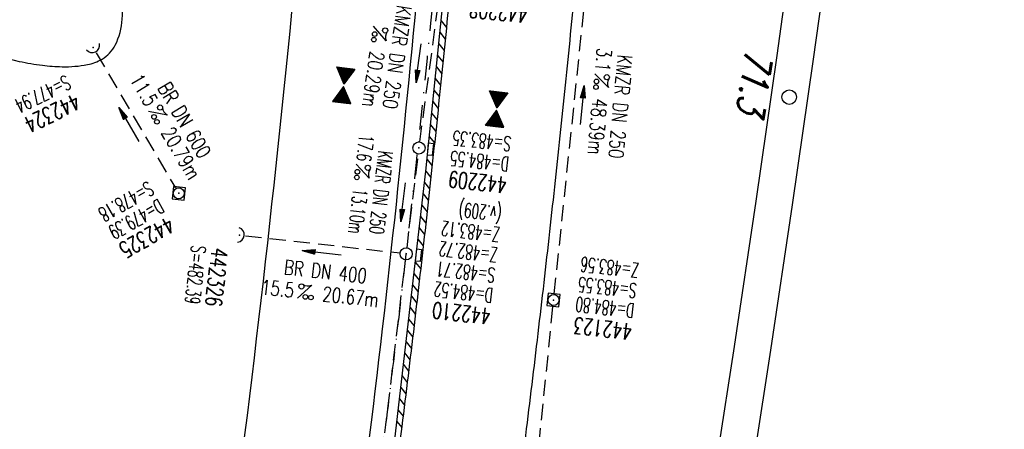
# Model space of a CAD drawing. Extents: x 459406 to 461721, y 413308 to 423218.
# Tile 155 of 256: x 461212 to 461334, y 418547 to 418597. Entities that reach past the tile are written whole.
import ezdxf
from ezdxf.enums import TextEntityAlignment as Align

# ---------------------------------------------------------------- set-up
doc = ezdxf.new("R2010")
doc.units = 0
doc.header["$LTSCALE"] = 2
doc.header["$MEASUREMENT"] = 0
for name, pattern in [('AUSGEZOGEN', [0]), ('GESTRICH-X2', [1.5, 1, -0.5]), ('STRICHPT-X3', [3, 1.5, -0.75, 0, -0.75])]:
    doc.linetypes.add(name, pattern=pattern)
doc.layers.get('0').update_dxf_attribs({"linetype": 'AUSGEZOGEN'})
for name, color, linetype in [('ACHSE', 1, 'STRICHPT-X3'), ('FBR', 8, 'CONTINUOUS'), ('GEF', 7, 'AUSGEZOGEN'), ('KANAL', 7, 'GESTRICH-X2'), ('NBS-TRASSE', 7, 'CONTINUOUS'), ('PFEIL', 7, 'CONTINUOUS'), ('RINNE', 200, 'CONTINUOUS'), ('RRHB', 4, 'AUSGEZOGEN'), ('SCHACHTNR', 6, 'CONTINUOUS'), ('SCHLITZRINNE', 200, 'AUSGEZOGEN'), ('SCHSYMBOL', 7, 'AUSGEZOGEN'), ('TEXTO', 4, 'CONTINUOUS'), ('TEXTU', 4, 'CONTINUOUS')]:
    doc.layers.add(name, color=color, linetype=linetype)
doc.styles.add('ROMANS', font='romans.shx', dxfattribs={"width": 0.8})
doc.styles.get("Standard").update_dxf_attribs({"font": 'TXT.SHX'})

# ---------------------------------------------------------------- blocks, each defined once
blk = doc.blocks.new('42')
at = {"color": 0}
blk.add_arc((-0.02, -0.31), 0.91, 12.5363, 167.4637, dxfattribs=at)
blk.add_point((0, 0), dxfattribs=at)
blk = doc.blocks.new('PROM')
blk.add_line((1.57, 1.82), (0.02, 0.02))
for centre, radius in [((0.32, 1.51), 0.317), ((0.94, 0.29), 0.283), ((1.64, 0.29), 0.283)]:
    blk.add_circle(centre, radius)
blk.add_arc((0.99, 2.68), 1.03, 239.1414, 303.3549)
blk = doc.blocks.new('PFEIL2')
at = {"color": 0}
for p, q in [((0.88, 0), (-2.4, -0.01)), ((0.88, -0.27), (0.88, 0.28)), ((0.88, 0.28), (2.43, 0.01)), ((0.91, 0.27), (0.88, 0.26)), ((0.97, 0.26), (0.88, 0.25)), ((1.02, 0.25), (0.88, 0.23)), ((1.07, 0.24), (0.88, 0.21)), ((1.13, 0.23), (0.88, 0.19)), ((1.18, 0.22), (0.88, 0.17)), ((1.24, 0.21), (0.88, 0.15)), ((1.29, 0.21), (0.88, 0.14)), ((1.34, 0.2), (0.88, 0.12)), ((1.4, 0.19), (0.88, 0.1)), ((1.45, 0.18), (0.88, 0.08)), ((1.51, 0.17), (0.88, 0.06)), ((1.56, 0.16), (0.88, 0.04)), ((1.61, 0.15), (0.88, 0.02)), ((1.67, 0.14), (0.88, 0.01)), ((1.72, 0.13), (0.88, -0.01)), ((1.78, 0.12), (0.88, -0.03)), ((1.83, 0.11), (0.88, -0.05)), ((1.88, 0.1), (0.88, -0.07)), ((1.94, 0.09), (0.88, -0.09)), ((2.05, 0.08), (0.88, -0.12)), ((1.99, 0.08), (0.88, -0.11)), ((2.1, 0.07), (0.88, -0.14)), ((2.15, 0.06), (0.88, -0.16)), ((2.21, 0.05), (0.88, -0.18)), ((2.26, 0.04), (0.88, -0.2)), ((2.32, 0.03), (0.88, -0.22)), ((2.37, 0.02), (0.88, -0.23)), ((2.42, 0.01), (0.88, -0.25)), ((2.43, 0.01), (0.88, -0.27))]:
    blk.add_line(p, q, dxfattribs=at)
blk = doc.blocks.new('20')
blk.add_lwpolyline([(-0.75, -0.75), (0.75, -0.75), (0.75, 0.75), (-0.75, 0.75)], close=True)
blk.add_circle((0, 0), 0.676)
blk.add_point((0, 0))
blk = doc.blocks.new('GST')
at = {"color": 0}
blk.add_circle((0, 0), 0.75, dxfattribs=at)
blk.add_point((0, 0), dxfattribs=at)
blk = doc.blocks.new('13')
blk.add_lwpolyline([(0.76, 1.22), (-0.75, 1.22), (-0.75, 1.8), (0.76, 1.8)], close=True)
at = {"rotation": 180}
blk.add_blockref('GST', (0, 0), dxfattribs=at)
blk = doc.blocks.new('*X12')
at = {"color": 0}
for p, q in [((379.636, 182.407), (379.645, 182.415)), ((379.64, 182.401), (379.654, 182.415)), ((379.643, 182.395), (379.663, 182.415)), ((379.646, 182.39), (379.672, 182.415)), ((379.649, 182.384), (379.68, 182.415)), ((379.653, 182.379), (379.689, 182.415)), ((379.656, 182.373), (379.698, 182.415)), ((379.659, 182.367), (379.707, 182.415)), ((379.662, 182.362), (379.716, 182.415)), ((379.665, 182.356), (379.725, 182.415)), ((379.669, 182.351), (379.733, 182.415)), ((379.672, 182.345), (379.742, 182.415)), ((379.675, 182.339), (379.751, 182.415)), ((379.678, 182.334), (379.76, 182.415)), ((379.682, 182.328), (379.769, 182.415)), ((379.685, 182.323), (379.778, 182.415)), ((379.688, 182.317), (379.786, 182.415)), ((379.691, 182.311), (379.795, 182.415)), ((379.695, 182.306), (379.804, 182.415)), ((379.698, 182.3), (379.813, 182.415)), ((379.701, 182.295), (379.822, 182.415)), ((379.704, 182.289), (379.831, 182.415)), ((379.708, 182.283), (379.839, 182.415)), ((379.711, 182.278), (379.848, 182.415)), ((379.714, 182.272), (379.857, 182.415)), ((379.717, 182.267), (379.866, 182.415)), ((379.72, 182.261), (379.875, 182.415)), ((379.724, 182.255), (379.884, 182.415)), ((379.727, 182.25), (379.892, 182.415)), ((379.73, 182.244), (379.901, 182.415)), ((379.733, 182.239), (379.91, 182.415)), ((379.737, 182.233), (379.919, 182.415)), ((379.74, 182.227), (379.928, 182.415)), ((379.743, 182.222), (379.937, 182.415)), ((379.746, 182.216), (379.946, 182.415)), ((379.75, 182.21), (379.954, 182.415)), ((379.753, 182.205), (379.963, 182.415)), ((379.756, 182.199), (379.972, 182.415)), ((379.759, 182.194), (379.981, 182.415)), ((379.763, 182.188), (379.99, 182.415)), ((379.766, 182.182), (379.999, 182.415)), ((379.769, 182.177), (380.007, 182.415)), ((379.772, 182.171), (380.016, 182.415)), ((379.775, 182.166), (380.025, 182.415)), ((379.779, 182.16), (380.034, 182.415)), ((379.782, 182.154), (380.043, 182.415)), ((379.785, 182.149), (380.052, 182.415)), ((379.788, 182.143), (380.06, 182.415)), ((379.792, 182.138), (380.069, 182.415)), ((379.795, 182.132), (380.078, 182.415)), ((379.798, 182.126), (380.087, 182.415)), ((379.801, 182.121), (380.096, 182.415)), ((379.805, 182.115), (380.105, 182.415)), ((379.808, 182.11), (380.113, 182.415)), ((379.811, 182.104), (380.122, 182.415)), ((379.814, 182.098), (380.131, 182.415)), ((379.818, 182.093), (380.14, 182.415)), ((379.821, 182.087), (380.149, 182.415)), ((379.824, 182.082), (380.158, 182.415)), ((379.827, 182.076), (380.166, 182.415)), ((379.83, 182.07), (380.175, 182.415)), ((379.834, 182.065), (380.184, 182.415)), ((379.837, 182.059), (380.193, 182.415)), ((379.84, 182.054), (380.202, 182.415)), ((379.843, 182.048), (380.211, 182.415)), ((379.847, 182.042), (380.22, 182.415)), ((379.85, 182.037), (380.228, 182.415)), ((379.853, 182.031), (380.237, 182.415)), ((379.856, 182.026), (380.246, 182.415)), ((379.86, 182.02), (380.255, 182.415)), ((379.863, 182.014), (380.264, 182.415)), ((379.866, 182.009), (380.273, 182.415)), ((379.869, 182.003), (380.281, 182.415)), ((379.873, 181.998), (380.29, 182.415)), ((379.876, 181.992), (380.299, 182.415)), ((379.879, 181.986), (380.308, 182.415)), ((379.882, 181.981), (380.317, 182.415)), ((379.885, 181.975), (380.326, 182.415)), ((379.889, 181.97), (380.334, 182.415)), ((379.892, 181.964), (380.343, 182.415)), ((379.895, 181.958), (380.352, 182.415)), ((379.898, 181.953), (380.361, 182.415)), ((379.902, 181.947), (380.37, 182.415)), ((379.905, 181.942), (380.379, 182.415)), ((379.908, 181.936), (380.387, 182.415)), ((379.911, 181.93), (380.396, 182.415)), ((379.915, 181.925), (380.405, 182.415)), ((379.918, 181.919), (380.414, 182.415)), ((379.921, 181.914), (380.423, 182.415)), ((379.924, 181.908), (380.432, 182.415)), ((379.928, 181.902), (380.44, 182.415)), ((379.931, 181.897), (380.449, 182.415)), ((379.934, 181.891), (380.458, 182.415)), ((379.937, 181.885), (380.467, 182.415)), ((379.94, 181.88), (380.476, 182.415)), ((379.944, 181.874), (380.485, 182.415)), ((379.947, 181.869), (380.494, 182.415)), ((379.95, 181.863), (380.502, 182.415)), ((379.953, 181.857), (380.511, 182.415)), ((379.957, 181.852), (380.52, 182.415)), ((379.96, 181.846), (380.529, 182.415)), ((379.963, 181.841), (380.538, 182.415)), ((379.966, 181.835), (380.547, 182.415)), ((379.97, 181.829), (380.555, 182.415)), ((379.973, 181.824), (380.564, 182.415)), ((379.976, 181.818), (380.573, 182.415)), ((379.979, 181.813), (380.582, 182.415)), ((379.983, 181.807), (380.591, 182.415)), ((379.986, 181.801), (380.6, 182.415)), ((379.989, 181.796), (380.608, 182.415)), ((379.992, 181.79), (380.617, 182.415)), ((379.995, 181.785), (380.626, 182.415)), ((379.999, 181.779), (380.635, 182.415)), ((380.002, 181.773), (380.644, 182.415)), ((380.005, 181.768), (380.653, 182.415)), ((380.008, 181.762), (380.661, 182.415)), ((380.012, 181.757), (380.67, 182.415)), ((380.015, 181.751), (380.679, 182.415)), ((380.018, 181.745), (380.688, 182.415)), ((380.021, 181.74), (380.697, 182.415)), ((380.025, 181.734), (380.706, 182.415)), ((380.028, 181.729), (380.714, 182.415)), ((380.031, 181.723), (380.723, 182.415)), ((380.034, 181.717), (380.732, 182.415)), ((380.038, 181.712), (380.741, 182.415)), ((380.041, 181.706), (380.75, 182.415)), ((380.044, 181.701), (380.759, 182.415)), ((380.047, 181.695), (380.768, 182.415)), ((380.05, 181.689), (380.776, 182.415)), ((380.054, 181.684), (380.785, 182.415)), ((380.057, 181.678), (380.794, 182.415)), ((380.06, 181.673), (380.803, 182.415)), ((380.063, 181.667), (380.812, 182.415)), ((380.067, 181.661), (380.821, 182.415)), ((380.07, 181.656), (380.829, 182.415)), ((380.073, 181.65), (380.838, 182.415)), ((380.076, 181.645), (380.847, 182.415)), ((380.08, 181.639), (380.856, 182.415)), ((380.083, 181.633), (380.865, 182.415)), ((380.086, 181.628), (380.874, 182.415)), ((380.089, 181.622), (380.882, 182.415)), ((380.093, 181.617), (380.891, 182.415)), ((380.096, 181.611), (380.9, 182.415)), ((380.099, 181.605), (380.909, 182.415)), ((380.102, 181.6), (380.918, 182.415)), ((380.105, 181.594), (380.927, 182.415)), ((380.109, 181.588), (380.935, 182.415)), ((380.112, 181.583), (380.944, 182.415)), ((380.115, 181.577), (380.953, 182.415)), ((380.118, 181.572), (380.962, 182.415)), ((380.122, 181.566), (380.971, 182.415)), ((380.125, 181.56), (380.98, 182.415)), ((380.128, 181.555), (380.988, 182.415)), ((380.131, 181.549), (380.997, 182.415)), ((380.135, 181.544), (381.006, 182.415)), ((380.138, 181.538), (381.015, 182.415)), ((380.141, 181.532), (381.024, 182.415)), ((380.144, 181.527), (381.033, 182.415)), ((380.148, 181.521), (381.042, 182.415)), ((380.151, 181.516), (381.05, 182.415)), ((380.154, 181.51), (381.059, 182.415)), ((380.157, 181.504), (381.068, 182.415)), ((380.16, 181.499), (381.077, 182.415)), ((380.164, 181.493), (381.086, 182.415)), ((380.167, 181.488), (381.095, 182.415)), ((380.17, 181.482), (381.103, 182.415)), ((380.173, 181.476), (381.112, 182.415)), ((380.177, 181.471), (381.121, 182.415)), ((380.18, 181.465), (381.13, 182.415)), ((380.183, 181.46), (381.139, 182.415)), ((380.186, 181.454), (381.148, 182.415)), ((380.19, 181.448), (381.156, 182.415)), ((380.193, 181.443), (381.165, 182.415)), ((380.196, 181.437), (381.174, 182.415)), ((380.199, 181.432), (381.183, 182.415)), ((380.203, 181.426), (381.192, 182.415)), ((380.206, 181.42), (381.201, 182.415)), ((380.209, 181.415), (381.209, 182.415)), ((380.212, 181.409), (381.218, 182.415)), ((380.215, 181.404), (381.227, 182.415)), ((380.219, 181.398), (381.236, 182.415)), ((380.222, 181.392), (381.245, 182.415)), ((380.225, 181.387), (381.254, 182.415)), ((380.228, 181.381), (381.262, 182.415)), ((380.232, 181.376), (381.271, 182.415)), ((380.235, 181.37), (381.28, 182.415)), ((380.238, 181.364), (381.289, 182.415)), ((380.241, 181.359), (381.298, 182.415)), ((380.245, 181.353), (381.307, 182.415)), ((380.248, 181.348), (381.316, 182.415)), ((380.251, 181.342), (381.324, 182.415)), ((380.254, 181.336), (381.333, 182.415)), ((380.258, 181.331), (381.342, 182.415)), ((380.261, 181.325), (381.351, 182.415)), ((380.27, 181.308), (381.344, 182.382)), ((380.274, 181.303), (381.332, 182.361)), ((380.277, 181.297), (381.32, 182.34)), ((380.28, 181.292), (381.308, 182.32)), ((380.283, 181.286), (381.296, 182.299)), ((380.287, 181.28), (381.284, 182.278)), ((380.29, 181.275), (381.272, 182.257)), ((380.293, 181.269), (381.26, 182.236)), ((380.296, 181.263), (381.248, 182.215)), ((380.3, 181.258), (381.236, 182.194)), ((380.303, 181.252), (381.224, 182.173)), ((380.306, 181.247), (381.212, 182.152)), ((380.309, 181.241), (381.2, 182.131)), ((380.313, 181.235), (381.187, 182.11)), ((380.316, 181.23), (381.175, 182.089)), ((380.319, 181.224), (381.163, 182.069)), ((380.322, 181.219), (381.151, 182.048)), ((380.325, 181.213), (381.139, 182.027)), ((380.329, 181.207), (381.127, 182.006)), ((380.332, 181.202), (381.115, 181.985)), ((380.335, 181.196), (381.103, 181.964)), ((380.338, 181.191), (381.091, 181.943)), ((380.342, 181.185), (381.079, 181.922)), ((380.345, 181.179), (381.067, 181.901)), ((380.348, 181.174), (381.055, 181.88)), ((380.351, 181.168), (381.043, 181.859)), ((380.355, 181.163), (381.031, 181.839)), ((380.358, 181.157), (381.018, 181.818)), ((380.361, 181.151), (381.006, 181.797)), ((380.364, 181.146), (380.994, 181.776)), ((380.368, 181.14), (380.982, 181.755)), ((380.371, 181.135), (380.97, 181.734)), ((380.374, 181.129), (380.958, 181.713)), ((380.377, 181.123), (380.946, 181.692)), ((380.38, 181.118), (380.934, 181.671)), ((380.384, 181.112), (380.922, 181.65)), ((380.387, 181.107), (380.91, 181.629)), ((380.39, 181.101), (380.898, 181.608)), ((380.393, 181.095), (380.886, 181.588)), ((380.397, 181.09), (380.874, 181.567)), ((380.4, 181.084), (380.861, 181.546)), ((380.403, 181.079), (380.849, 181.525)), ((380.406, 181.073), (380.837, 181.504)), ((380.41, 181.067), (380.825, 181.483)), ((380.413, 181.062), (380.813, 181.462)), ((380.416, 181.056), (380.801, 181.441)), ((380.419, 181.051), (380.789, 181.42)), ((380.423, 181.045), (380.777, 181.399)), ((380.426, 181.039), (380.765, 181.378)), ((380.429, 181.034), (380.753, 181.358)), ((380.432, 181.028), (380.741, 181.337)), ((380.435, 181.023), (380.729, 181.316)), ((380.439, 181.017), (380.717, 181.295)), ((380.442, 181.011), (380.705, 181.274)), ((380.445, 181.006), (380.692, 181.253)), ((380.448, 181), (380.68, 181.232)), ((380.452, 180.995), (380.668, 181.211)), ((380.455, 180.989), (380.656, 181.19)), ((380.458, 180.983), (380.644, 181.169)), ((379.629, 179.164), (380.73, 180.265)), ((379.641, 179.185), (380.727, 180.271)), ((379.642, 179.169), (380.733, 180.26)), ((379.651, 179.169), (380.737, 180.254)), ((379.653, 179.206), (380.724, 180.277)), ((379.66, 179.169), (380.74, 180.249)), ((379.665, 179.227), (380.72, 180.282)), ((379.669, 179.169), (380.743, 180.243)), ((379.677, 179.248), (380.717, 180.288)), ((379.689, 179.269), (380.714, 180.293)), ((379.701, 179.289), (380.711, 180.299)), ((379.713, 179.31), (380.708, 180.305)), ((379.725, 179.331), (380.704, 180.31)), ((379.737, 179.352), (380.701, 180.316)), ((379.749, 179.373), (380.698, 180.321)), ((379.762, 179.394), (380.695, 180.327)), ((379.774, 179.415), (380.691, 180.333)), ((379.786, 179.436), (380.688, 180.338)), ((379.798, 179.457), (380.685, 180.344)), ((379.81, 179.478), (380.682, 180.349)), ((379.822, 179.499), (380.678, 180.355)), ((379.834, 179.519), (380.675, 180.361)), ((379.846, 179.54), (380.672, 180.366)), ((379.858, 179.561), (380.669, 180.372)), ((379.87, 179.582), (380.665, 180.378)), ((379.882, 179.603), (380.662, 180.383)), ((379.894, 179.624), (380.659, 180.389)), ((379.906, 179.645), (380.656, 180.394)), ((379.919, 179.666), (380.653, 180.4)), ((379.931, 179.687), (380.649, 180.406)), ((379.943, 179.708), (380.646, 180.411)), ((379.955, 179.729), (380.643, 180.417)), ((379.967, 179.75), (380.64, 180.422)), ((379.979, 179.77), (380.636, 180.428)), ((379.991, 179.791), (380.633, 180.434)), ((380.003, 179.812), (380.63, 180.439)), ((380.015, 179.833), (380.627, 180.445)), ((380.027, 179.854), (380.623, 180.45)), ((380.039, 179.875), (380.62, 180.456)), ((380.051, 179.896), (380.617, 180.462)), ((380.063, 179.917), (380.614, 180.467)), ((380.075, 179.938), (380.61, 180.473)), ((380.088, 179.959), (380.607, 180.478)), ((380.1, 179.98), (380.604, 180.484)), ((380.112, 180), (380.601, 180.49)), ((380.124, 180.021), (380.598, 180.495)), ((380.136, 180.042), (380.594, 180.501)), ((380.148, 180.063), (380.591, 180.506)), ((380.16, 180.084), (380.588, 180.512)), ((380.172, 180.105), (380.585, 180.518)), ((380.184, 180.126), (380.581, 180.523)), ((380.196, 180.147), (380.578, 180.529)), ((380.208, 180.168), (380.575, 180.534)), ((380.22, 180.189), (380.572, 180.54)), ((380.232, 180.21), (380.568, 180.546)), ((380.245, 180.231), (380.565, 180.551)), ((380.257, 180.251), (380.562, 180.557)), ((380.269, 180.272), (380.559, 180.562)), ((380.281, 180.293), (380.555, 180.568)), ((380.293, 180.314), (380.552, 180.574)), ((380.305, 180.335), (380.549, 180.579)), ((380.317, 180.356), (380.546, 180.585)), ((380.329, 180.377), (380.543, 180.59)), ((380.341, 180.398), (380.539, 180.596)), ((380.353, 180.419), (380.536, 180.602)), ((380.365, 180.44), (380.533, 180.607)), ((380.377, 180.461), (380.53, 180.613)), ((380.389, 180.481), (380.526, 180.618)), ((380.401, 180.502), (380.523, 180.624)), ((380.414, 180.523), (380.52, 180.63)), ((380.426, 180.544), (380.517, 180.635)), ((380.438, 180.565), (380.513, 180.641)), ((380.45, 180.586), (380.51, 180.646)), ((380.461, 180.978), (380.632, 181.148)), ((380.462, 180.607), (380.507, 180.652)), ((380.465, 180.972), (380.62, 181.127)), ((380.468, 180.966), (380.608, 181.107)), ((380.471, 180.961), (380.596, 181.086)), ((380.474, 180.955), (380.584, 181.065)), ((380.474, 180.628), (380.504, 180.658)), ((380.478, 180.95), (380.572, 181.044)), ((380.481, 180.944), (380.56, 181.023)), ((380.484, 180.938), (380.548, 181.002)), ((380.486, 180.649), (380.5, 180.663)), ((380.487, 180.933), (380.535, 180.981)), ((380.49, 180.927), (380.523, 180.96)), ((380.494, 180.922), (380.511, 180.939)), ((379.678, 179.169), (380.746, 180.237)), ((379.686, 179.169), (380.75, 180.232)), ((379.695, 179.169), (380.753, 180.226)), ((379.704, 179.169), (380.756, 180.221)), ((379.713, 179.169), (380.759, 180.215)), ((379.722, 179.169), (380.763, 180.209)), ((379.731, 179.169), (380.766, 180.204)), ((379.739, 179.169), (380.769, 180.198)), ((379.748, 179.169), (380.772, 180.193)), ((379.757, 179.169), (380.775, 180.187)), ((379.766, 179.169), (380.779, 180.181)), ((379.775, 179.169), (380.782, 180.176)), ((379.784, 179.169), (380.785, 180.17)), ((379.792, 179.169), (380.788, 180.165)), ((379.801, 179.169), (380.792, 180.159)), ((379.81, 179.169), (380.795, 180.153)), ((379.819, 179.169), (380.798, 180.148)), ((379.828, 179.169), (380.801, 180.142)), ((379.837, 179.169), (380.805, 180.137)), ((379.845, 179.169), (380.808, 180.131)), ((379.854, 179.169), (380.811, 180.125)), ((379.863, 179.169), (380.814, 180.12)), ((379.872, 179.169), (380.818, 180.114)), ((379.881, 179.169), (380.821, 180.109)), ((379.89, 179.169), (380.824, 180.103)), ((379.899, 179.169), (380.827, 180.097)), ((379.907, 179.169), (380.83, 180.092)), ((379.916, 179.169), (380.834, 180.086)), ((379.925, 179.169), (380.837, 180.081)), ((379.934, 179.169), (380.84, 180.075)), ((379.943, 179.169), (380.843, 180.069)), ((379.952, 179.169), (380.847, 180.064)), ((379.96, 179.169), (380.85, 180.058)), ((379.969, 179.169), (380.853, 180.052)), ((379.978, 179.169), (380.856, 180.047)), ((379.987, 179.169), (380.86, 180.041)), ((379.996, 179.169), (380.863, 180.036)), ((380.005, 179.169), (380.866, 180.03)), ((380.013, 179.169), (380.869, 180.024)), ((380.022, 179.169), (380.873, 180.019)), ((380.031, 179.169), (380.876, 180.013)), ((380.04, 179.169), (380.879, 180.008)), ((380.049, 179.169), (380.882, 180.002)), ((380.058, 179.169), (380.885, 179.996)), ((380.066, 179.169), (380.889, 179.991)), ((380.075, 179.169), (380.892, 179.985)), ((380.084, 179.169), (380.895, 179.98)), ((380.093, 179.169), (380.898, 179.974)), ((380.102, 179.169), (380.902, 179.968)), ((380.111, 179.169), (380.905, 179.963)), ((380.119, 179.169), (380.908, 179.957)), ((380.128, 179.169), (380.911, 179.952)), ((380.137, 179.169), (380.915, 179.946)), ((380.146, 179.169), (380.918, 179.94)), ((380.155, 179.169), (380.921, 179.935)), ((380.164, 179.169), (380.924, 179.929)), ((380.173, 179.169), (380.928, 179.924)), ((380.181, 179.169), (380.931, 179.918)), ((380.19, 179.169), (380.934, 179.912)), ((380.199, 179.169), (380.937, 179.907)), ((380.208, 179.169), (380.94, 179.901)), ((380.217, 179.169), (380.944, 179.896)), ((380.226, 179.169), (380.947, 179.89)), ((380.234, 179.169), (380.95, 179.884)), ((380.243, 179.169), (380.953, 179.879)), ((380.252, 179.169), (380.957, 179.873)), ((380.261, 179.169), (380.96, 179.868)), ((380.27, 179.169), (380.963, 179.862)), ((380.279, 179.169), (380.966, 179.856)), ((380.287, 179.169), (380.97, 179.851)), ((380.296, 179.169), (380.973, 179.845)), ((380.305, 179.169), (380.976, 179.84)), ((380.314, 179.169), (380.979, 179.834)), ((380.323, 179.169), (380.983, 179.828)), ((380.332, 179.169), (380.986, 179.823)), ((380.34, 179.169), (380.989, 179.817)), ((380.349, 179.169), (380.992, 179.812)), ((380.358, 179.169), (380.995, 179.806)), ((380.367, 179.169), (380.999, 179.8)), ((380.376, 179.169), (381.002, 179.795)), ((380.385, 179.169), (381.005, 179.789)), ((380.394, 179.169), (381.008, 179.784)), ((380.402, 179.169), (381.012, 179.778)), ((380.411, 179.169), (381.015, 179.772)), ((380.42, 179.169), (381.018, 179.767)), ((380.429, 179.169), (381.021, 179.761)), ((380.438, 179.169), (381.025, 179.756)), ((380.447, 179.169), (381.028, 179.75)), ((380.455, 179.169), (381.031, 179.744)), ((380.464, 179.169), (381.034, 179.739)), ((380.473, 179.169), (381.038, 179.733)), ((380.482, 179.169), (381.041, 179.727)), ((380.491, 179.169), (381.044, 179.722)), ((380.5, 179.169), (381.047, 179.716)), ((380.508, 179.169), (381.05, 179.711)), ((380.517, 179.169), (381.054, 179.705)), ((380.526, 179.169), (381.057, 179.699)), ((380.535, 179.169), (381.06, 179.694)), ((380.544, 179.169), (381.063, 179.688)), ((380.553, 179.169), (381.067, 179.683)), ((380.561, 179.169), (381.07, 179.677)), ((380.57, 179.169), (381.073, 179.671)), ((380.579, 179.169), (381.076, 179.666)), ((380.588, 179.169), (381.08, 179.66)), ((380.597, 179.169), (381.083, 179.655)), ((380.606, 179.169), (381.086, 179.649)), ((380.614, 179.169), (381.089, 179.643)), ((380.623, 179.169), (381.093, 179.638)), ((380.632, 179.169), (381.096, 179.632)), ((380.641, 179.169), (381.099, 179.627)), ((380.65, 179.169), (381.102, 179.621)), ((380.659, 179.169), (381.105, 179.615)), ((380.668, 179.169), (381.109, 179.61)), ((380.676, 179.169), (381.112, 179.604)), ((380.685, 179.169), (381.115, 179.599)), ((380.694, 179.169), (381.118, 179.593)), ((380.703, 179.169), (381.122, 179.587)), ((380.712, 179.169), (381.125, 179.582)), ((380.721, 179.169), (381.128, 179.576)), ((380.729, 179.169), (381.131, 179.571)), ((380.738, 179.169), (381.135, 179.565)), ((380.747, 179.169), (381.138, 179.559)), ((380.756, 179.169), (381.141, 179.554)), ((380.765, 179.169), (381.144, 179.548)), ((380.774, 179.169), (381.148, 179.543)), ((380.782, 179.169), (381.151, 179.537)), ((380.791, 179.169), (381.154, 179.531)), ((380.8, 179.169), (381.157, 179.526)), ((380.809, 179.169), (381.16, 179.52)), ((380.818, 179.169), (381.164, 179.515)), ((380.827, 179.169), (381.167, 179.509)), ((380.835, 179.169), (381.17, 179.503)), ((380.844, 179.169), (381.173, 179.498)), ((380.853, 179.169), (381.177, 179.492)), ((380.862, 179.169), (381.18, 179.487)), ((380.871, 179.169), (381.183, 179.481)), ((380.88, 179.169), (381.186, 179.475)), ((380.888, 179.169), (381.19, 179.47)), ((380.897, 179.169), (381.193, 179.464)), ((380.906, 179.169), (381.196, 179.459)), ((380.915, 179.169), (381.199, 179.453)), ((380.924, 179.169), (381.203, 179.447)), ((380.933, 179.169), (381.206, 179.442)), ((380.942, 179.169), (381.209, 179.436)), ((380.95, 179.169), (381.212, 179.43)), ((380.959, 179.169), (381.215, 179.425)), ((380.968, 179.169), (381.219, 179.419)), ((380.977, 179.169), (381.222, 179.414)), ((380.986, 179.169), (381.225, 179.408)), ((380.995, 179.169), (381.228, 179.402)), ((381.003, 179.169), (381.232, 179.397)), ((381.012, 179.169), (381.235, 179.391)), ((381.021, 179.169), (381.238, 179.386)), ((381.03, 179.169), (381.241, 179.38)), ((381.039, 179.169), (381.245, 179.374)), ((381.048, 179.169), (381.248, 179.369)), ((381.056, 179.169), (381.251, 179.363)), ((381.065, 179.169), (381.254, 179.358)), ((381.074, 179.169), (381.258, 179.352)), ((381.083, 179.169), (381.261, 179.346)), ((381.092, 179.169), (381.264, 179.341)), ((381.101, 179.169), (381.267, 179.335)), ((381.109, 179.169), (381.27, 179.33)), ((381.118, 179.169), (381.274, 179.324)), ((381.127, 179.169), (381.277, 179.318)), ((381.136, 179.169), (381.28, 179.313)), ((381.145, 179.169), (381.283, 179.307)), ((381.154, 179.169), (381.287, 179.302)), ((381.162, 179.169), (381.29, 179.296)), ((381.171, 179.169), (381.293, 179.29)), ((381.18, 179.169), (381.296, 179.285)), ((381.189, 179.169), (381.3, 179.279)), ((381.198, 179.169), (381.303, 179.274)), ((381.207, 179.169), (381.306, 179.268)), ((381.216, 179.169), (381.309, 179.262)), ((381.224, 179.169), (381.313, 179.257)), ((381.233, 179.169), (381.316, 179.251)), ((381.242, 179.169), (381.319, 179.246)), ((381.251, 179.169), (381.322, 179.24)), ((381.26, 179.169), (381.325, 179.234)), ((381.269, 179.169), (381.329, 179.229)), ((381.277, 179.169), (381.332, 179.223)), ((381.286, 179.169), (381.335, 179.218)), ((381.295, 179.169), (381.338, 179.212)), ((381.304, 179.169), (381.342, 179.206)), ((381.313, 179.169), (381.345, 179.201)), ((381.322, 179.169), (381.348, 179.195)), ((381.33, 179.169), (381.351, 179.19)), ((381.339, 179.169), (381.355, 179.184)), ((381.348, 179.169), (381.358, 179.178))]:
    blk.add_line(p, q, dxfattribs=at)
blk = doc.blocks.new('TIEFP')
at = {"color": 0}
for points in [[(0, 0.15), (-1.13, 2.12), (1.14, 2.12)], [(0, -0.17), (-1.13, -2.14), (1.14, -2.14)]]:
    blk.add_lwpolyline(points, close=True, dxfattribs=at)
at = {"color": 0, "xscale": 1.311372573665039, "yscale": 1.311372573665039, "zscale": 1.311372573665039}
blk.add_blockref('*X12', (-498.97, -237.1), dxfattribs=at)

msp = doc.modelspace()

# ---------------------------------------------------------------- linework, layer by layer
msp.add_lwpolyline([(461262.6, 418580.41), (461262.75, 418581.91), (461263.33, 418581.85), (461263.18, 418580.36)], close=True)
at = {"layer": 'ACHSE', "flags": 128}
msp.add_lwpolyline([(461161.88, 420437.76, -0.000001), (461165.78, 420419.42, -0.000002), (461167.09, 420413.31), (461177.49, 420364.41), (461187.91, 420315.5), (461193.11, 420291.05), (461198.32, 420266.6, 0.000013), (461200.55, 420256.1, -0.000008), (461202.78, 420245.61, -0.000126), (461202.84, 420245.34, -0.000011), (461203.52, 420242.15, -0.001203), (461205.52, 420232.59, -0.000771), (461208.59, 420217.67, -0.001324), (461210.77, 420206.86, -0.001044), (461213.46, 420193.14, -0.001041), (461215.82, 420180.84, -0.001046), (461218.13, 420168.58, -0.001043), (461220.38, 420156.31, -0.00104), (461222.59, 420143.98, -0.00104), (461224.74, 420131.65, -0.001043), (461226.84, 420119.35, -0.001046), (461228.88, 420107.04, -0.001042), (461230.89, 420094.68, -0.001044), (461232.83, 420082.32, -0.001045), (461234.73, 420069.98, -0.001048), (461236.57, 420057.6, -0.00105), (461238.36, 420045.24, -0.001042), (461240.1, 420032.88, -0.00104), (461241.79, 420020.48, -0.001038), (461243.43, 420008.07, -0.00104), (461245.01, 419995.69, -0.001048), (461246.55, 419983.28, -0.001048), (461248.03, 419970.87, -0.001045), (461249.46, 419958.47, -0.001042), (461250.84, 419946.03, -0.00104), (461252.16, 419933.58, -0.001043), (461253.44, 419921.16, -0.001047), (461254.66, 419908.73, -0.001046), (461255.83, 419896.28, -0.001044), (461256.95, 419883.83, -0.001044), (461258.01, 419871.37, -0.001042), (461259.03, 419858.92, -0.001041), (461259.99, 419846.45, -0.001045), (461260.9, 419833.96, -0.00105), (461261.76, 419821.51, -0.001044), (461262.56, 419809.09, -0.001035), (461263.31, 419796.56, -0.001039), (461264.02, 419784.01, -0.001052), (461264.67, 419771.6, -0.001051), (461265.26, 419759.2, -0.001036), (461265.81, 419746.63, -0.001035), (461266.31, 419734.06, -0.001048), (461266.74, 419721.64, -0.001053), (461267.13, 419709.21, -0.001043), (461267.47, 419696.65, -0.001038), (461267.78, 419683.02, -0.001246), (461267.99, 419671.66, -0.000845), (461268.2, 419656.35, -0.001335), (461268.29, 419646.66, -0.000076), (461268.34, 419639.67, -0.000344), (461268.35, 419638.12, -0.000008), (461268.39, 419629.89, 0.000017), (461268.44, 419621.66, 0.000001), (461268.5, 419609.16, -0.000009), (461268.57, 419596.66, -0.000011), (461268.64, 419584.16, 0.000013), (461268.7, 419571.66, 0.000007), (461268.77, 419559.16, -0.00001), (461268.84, 419546.66), (461269.1, 419496.66), (461269.37, 419446.66), (461269.63, 419396.66), (461269.9, 419346.67), (461270.16, 419296.67), (461270.43, 419246.67), (461270.69, 419196.67), (461270.96, 419146.67), (461271.22, 419096.67), (461271.49, 419046.67), (461271.75, 418996.67, -0.00001), (461271.82, 418984.17, 0.000007), (461271.88, 418971.67, 0.000013), (461271.95, 418959.17, -0.00001), (461272.02, 418946.67, -0.00001), (461272.08, 418934.17, 0.00001), (461272.15, 418921.67, 0.00001), (461272.21, 418909.17, -0.00001), (461272.28, 418896.67, -0.00001), (461272.35, 418884.17, 0.00001), (461272.41, 418871.67, 0.00001), (461272.48, 418859.17, -0.000008), (461272.55, 418846.67, -0.000012), (461272.61, 418834.17, 0.000001), (461272.68, 418821.67, 0.000028), (461272.72, 418813.34, -0.000014), (461272.77, 418805, -0.000517), (461272.77, 418803.54, -0.00011), (461272.79, 418796.67, -0.00198), (461272.78, 418786.97, -0.001256), (461272.67, 418771.67, -0.001874), (461272.51, 418760.32, -0.00156), (461272.22, 418746.68, -0.001561), (461271.89, 418734.16, -0.001568), (461271.47, 418721.69, -0.001564), (461270.98, 418709.23, -0.001556), (461270.41, 418696.71, -0.001558), (461269.76, 418684.2, -0.001564), (461269.03, 418671.75, -0.001572), (461268.22, 418659.29, -0.001568), (461267.34, 418646.81, -0.001561), (461266.38, 418634.35, -0.001559), (461265.34, 418621.89, -0.001562), (461264.22, 418609.41, -0.001569), (461263.02, 418597, -0.001568), (461261.75, 418584.58, -0.001563), (461260.4, 418572.14, -0.001556), (461258.97, 418559.71, -0.001558), (461257.46, 418547.31, -0.001565), (461255.88, 418534.9, -0.001566), (461254.22, 418522.52, -0.001565), (461252.48, 418510.16, -0.001561), (461250.66, 418497.77, -0.001562), (461248.77, 418485.4, -0.001565), (461246.8, 418473.07, -0.001567), (461244.75, 418460.75, -0.001565), (461242.63, 418448.42, -0.001562), (461240.43, 418436.12, -0.001561), (461238.15, 418423.83, -0.001563), (461235.79, 418411.54, -0.001567), (461233.36, 418399.29, -0.001565), (461230.85, 418387.07, -0.00156), (461228.26, 418374.82, -0.001559), (461225.6, 418362.59, -0.001563), (461222.86, 418350.41, -0.001567), (461220.05, 418338.24, -0.001564), (461217.16, 418326.07, -0.001562), (461214.19, 418313.92, -0.001563), (461211.15, 418301.8, -0.001563), (461207.62, 418288.1, -0.002038), (461204.84, 418277.61, -0.001089), (461200.88, 418263.05, -0.001658), (461198.22, 418253.5, -0.000013), (461197.53, 418251.04, -0.000228), (461197.49, 418250.9, -0.000007), (461194.46, 418240.17, 0.000006), (461191.43, 418229.44), (461184.63, 418205.39), (461177.83, 418181.33, 0.000005), (461174.44, 418169.3, -0.000005), (461171.04, 418157.27, -0.000019), (461167.64, 418145.24, 0.000019), (461164.24, 418133.21), (461157.44, 418109.15), (461150.65, 418085.09, 0.000005), (461147.25, 418073.06, -0.000001), (461143.85, 418061.03, -0.000002), (461140.45, 418049.01, -0.000002), (461137.05, 418036.98, -0.000015), (461133.65, 418024.95, 0.000019), (461130.25, 418012.92), (461123.46, 417988.86), (461116.66, 417964.8, 0.000001), (461115.31, 417960.01, 0.000001), (461112.35, 417949.55, 0.000375), (461111.88, 417947.88, 0.000088), (461109.88, 417940.74, 0.001331), (461107.28, 417931.38, 0.000846), (461103.25, 417916.63, 0.001238), (461100.29, 417905.61, 0.001041), (461096.83, 417892.47, 0.001036), (461093.69, 417880.37, 0.001036), (461090.61, 417868.26, 0.001038), (461087.57, 417856.12, 0.00104), (461084.59, 417844, 0.001041), (461081.65, 417831.86, 0.001037), (461078.77, 417819.68, 0.001037), (461075.93, 417807.51, 0.001036), (461073.15, 417795.32, 0.001043), (461070.41, 417783.09, 0.001049), (461067.73, 417770.91, 0.00104), (461065.11, 417758.74, 0.001034), (461062.53, 417746.46, 0.00103), (461059.99, 417734.18, 0.001036), (461057.52, 417721.97, 0.001044), (461055.1, 417709.74, 0.001039), (461052.71, 417697.44, 0.00104), (461050.38, 417685.14, 0.001043), (461048.11, 417672.86, 0.001039), (461045.89, 417660.59, 0.001034), (461043.72, 417648.25, 0.001037), (461041.59, 417635.89, 0.001045), (461039.53, 417623.61, 0.001043), (461037.52, 417611.32, 0.001035), (461035.54, 417598.93, 0.001032), (461033.62, 417586.54, 0.001037), (461031.76, 417574.21, 0.001044), (461029.95, 417561.86, 0.001041), (461028.19, 417549.47, 0.001039), (461026.47, 417537.08, 0.00104), (461024.82, 417524.7, 0.001038), (461023.21, 417512.31, 0.001036), (461021.65, 417499.9, 0.001039), (461020.15, 417487.47, 0.001043), (461018.7, 417475.08, 0.001041), (461017.3, 417462.68, 0.001038), (461015.95, 417450.23, 0.001035), (461014.65, 417437.76, 0.00104), (461013.4, 417425.36, 0.001038), (461012.21, 417412.95, 0.001032), (461011.07, 417400.47, 0.001036), (461009.97, 417388, 0.001039), (461008.93, 417375.56, 0.001048), (461007.95, 417363.09, 0.001048), (461007.01, 417350.63, 0.001037), (461005.98, 417336.12, 0.001443), (461005.3, 417325.69, 0.000621), (461004.39, 417310.95, 0.000896), (461003.79, 417300.74, 0.000001), (461003.78, 417300.53, 0.000151), (461003.78, 417300.53, 0.000033), (461003.08, 417288.15, -0.000002), (461002.39, 417275.78), (461000.98, 417250.82), (460999.58, 417225.86), (460996.77, 417175.93), (460993.97, 417126.01, 0), (460992.56, 417101.05, 0), (460991.16, 417076.09), (460988.35, 417026.17, 0.000005), (460987.42, 417009.53, 0.000002), (460985.55, 416976.25)], format="xyb", dxfattribs=at)
at = {"layer": 'FBR'}
for points in [[(461163.85, 418068.37, -0.000001), (461160.45, 418056.35, -0.000002)], [(461290.04, 418796.72, -0.00198), (461290.03, 418786.88, -0.001256), (461289.92, 418771.5, -0.001874), (461289.76, 418760.02, -0.00156), (461289.47, 418746.27, -0.001561), (461289.13, 418733.64, -0.001568), (461288.71, 418721.06, -0.001564), (461288.21, 418708.5, -0.001556), (461287.64, 418695.87, -0.001558), (461286.98, 418683.25, -0.001564), (461286.25, 418670.69, -0.001572), (461285.43, 418658.12, -0.001568), (461284.54, 418645.53, -0.001561), (461283.57, 418632.97, -0.001559), (461282.52, 418620.4, -0.001562), (461281.39, 418607.82, -0.001569), (461280.19, 418595.29, -0.001568), (461278.91, 418582.77, -0.001563), (461277.54, 418570.22, -0.001556), (461276.1, 418557.68, -0.001558), (461274.58, 418545.18, -0.001565)]]:
    msp.add_lwpolyline(points, format="xyb", dxfattribs=at)
for centre, radius, start, end in [((459277.65, 418790.76), 1977.69, 352.27228, 356.6788), ((459466.35, 418765.52), 1802.59, 352.87271, 354.82912)]:
    msp.add_arc(centre, radius, start, end, dxfattribs=at)
at = {"layer": 'KANAL'}
for p, q in [((461278.22, 418563.34), (461283.09, 418609.97)), ((461261.66, 418582.03), (461264.16, 418600.66)), ((461221.84, 418593), (461231.59, 418576.38)), ((461260.09, 418569.03), (461261.47, 418580.53)), ((461240.19, 418570.5), (461259.25, 418568.38)), ((461252.75, 418507.53), (461259.91, 418567.53)), ((461273.31, 418515), (461278.06, 418561.84))]:
    msp.add_line(p, q, dxfattribs=at)
at = {"layer": 'NBS-TRASSE'}
for p, q in [((461308.12, 418610.56), (461305.61, 418592.66)), ((461312.6, 418610.11), (461310.09, 418592.21)), ((461305.61, 418592.66), (461303.02, 418574.77)), ((461310.09, 418592.21), (461307.5, 418574.31)), ((461303.02, 418574.77), (461300.35, 418556.9)), ((461307.5, 418574.31), (461304.83, 418556.43)), ((461300.35, 418556.9), (461298.16, 418542.71)), ((461304.83, 418556.43), (461302.59, 418541.87))]:
    msp.add_line(p, q, dxfattribs=at)
msp.add_circle((461307.14, 418587.54), 0.892, dxfattribs=at)
at = {"layer": 'RINNE'}
for p, q in [((461264.28, 418596.94), (461264.95, 418596.11)), ((461264.13, 418595.52), (461264.8, 418594.68)), ((461263.99, 418594.1), (461264.66, 418593.26)), ((461263.84, 418592.68), (461264.52, 418591.84)), ((461263.7, 418591.26), (461264.37, 418590.42)), ((461263.56, 418589.83), (461264.22, 418589)), ((461263.41, 418588.41), (461264.08, 418587.58)), ((461263.27, 418586.99), (461263.93, 418586.16)), ((461263.12, 418585.57), (461263.78, 418584.74)), ((461262.98, 418584.15), (461263.63, 418583.33)), ((461262.83, 418582.72), (461263.48, 418581.91)), ((461263.21, 418580.67), (461263.32, 418580.53)), ((461262.55, 418579.88), (461263.18, 418579.09)), ((461262.4, 418578.46), (461263.02, 418577.68)), ((461262.24, 418577.06), (461262.87, 418576.27)), ((461262.08, 418575.66), (461262.71, 418574.86)), ((461261.91, 418574.26), (461262.56, 418573.45)), ((461261.75, 418572.86), (461262.4, 418572.05)), ((461261.59, 418571.46), (461262.24, 418570.64)), ((461261.43, 418570.06), (461262.09, 418569.24)), ((461261.78, 418568.02), (461261.93, 418567.83)), ((461261.1, 418567.26), (461261.77, 418566.43)), ((461260.94, 418565.86), (461261.6, 418565.03)), ((461260.78, 418564.46), (461261.44, 418563.63)), ((461260.62, 418563.06), (461261.28, 418562.23)), ((461260.46, 418561.66), (461261.12, 418560.83)), ((461260.29, 418560.26), (461260.95, 418559.44)), ((461260.13, 418558.86), (461260.79, 418558.04)), ((461259.97, 418557.46), (461260.62, 418556.65)), ((461259.81, 418556.06), (461260.45, 418555.25)), ((461259.65, 418554.66), (461260.28, 418553.86)), ((461259.48, 418553.26), (461260.11, 418552.47)), ((461259.32, 418551.86), (461259.94, 418551.08)), ((461259.16, 418550.46), (461259.77, 418549.69)), ((461259, 418549.06), (461259.6, 418548.3)), ((461258.84, 418547.66), (461259.43, 418546.91))]:
    msp.add_line(p, q, dxfattribs=at)
at = {"layer": 'RRHB', "flags": 128}
msp.add_lwpolyline([(461201.12, 418616.54, 0.131455), (461198.97, 418615.18, 0.084473), (461196.85, 418611.9, 0.096121), (461196.24, 418609.12, 0.076689), (461196.7, 418605.59, 0.076873), (461198.48, 418601.77, 0.062899), (461201.85, 418597.88, 0.053935), (461207.61, 418593.75, 0.075354), (461212.36, 418591.94, 0.022298), (461215.2, 418591.46, 0.026307), (461217.63, 418591.28, 0.051967), (461220.75, 418591.54, 0.085133), (461222.54, 418592.22, 0.144341), (461224.17, 418593.94, 0.102594), (461225.03, 418597.12, 0.016062), (461225.14, 418600.99, 0.029486), (461225.01, 418603.1, 0.000087), (461224.79, 418604.88, -0.000156), (461224.67, 418605.89, -0.000243), (461224.56, 418606.75, 0.00013), (461224.37, 418608.35, 0.053414), (461223.86, 418610.53, 0.030773), (461222.37, 418614.1, 0.097656), (461220.26, 418616.86, 0.085602), (461216.9, 418618.93, 0.059152), (461213.32, 418619.9, 0.110763), (461211.32, 418619.75, 0.008377), (461208.71, 418618.91, -0.006673), (461205.43, 418617.84, -0.005156), (461203.18, 418617.16, 0.005621)], format="xyb", close=True, dxfattribs=at)
at = {"layer": 'SCHLITZRINNE'}
msp.add_lwpolyline([(461258.59, 418542.22), (461258.58, 418545.44), (461262.4, 418578.44), (461264.61, 418600.24), (461265.62, 418603.05)], dxfattribs=at)
msp.add_lwpolyline([(461265.62, 418603.05, -0.000789), (461265.01, 418596.8, -0.001568), (461263.74, 418584.37, -0.001563), (461262.39, 418571.91, -0.001556), (461260.96, 418559.47, -0.001558), (461259.45, 418547.06, -0.031876), (461258.59, 418542.22, -0.000614)], format="xyb", dxfattribs=at)

# ---------------------------------------------------------------- block references
at = {"rotation": 83.88040000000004}
msp.add_blockref('GST', (461261.56, 418581.29), dxfattribs=at)
at = {"layer": 'GEF', "rotation": 353.222246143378}
for p in [(461252.3, 418589.01), (461271.11, 418586.09)]:
    msp.add_blockref('TIEFP', p, dxfattribs=at)
at = {"layer": 'PFEIL'}
for p, rotation in [((461261.51, 418591.73), 262.3973), ((461281.65, 418586.55), 84.01320000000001), ((461225.86, 418584.17), 120.4259), ((461259.61, 418574.62), 263.1148), ((461249.61, 418568.43), 173.6439)]:
    msp.add_blockref('PFEIL2', p, dxfattribs=dict(at, rotation=rotation))
at = {"layer": 'SCHSYMBOL'}
for name, p, rotation in [('42', (461221.46, 418593.64), 205.4302462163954), ('20', (461231.99, 418575.72), 263.6276), ('42', (461239.45, 418570.57), 263.5035), ('13', (461259.99, 418568.28), 263.5051), ('20', (461278.13, 418562.6), 263.4028)]:
    msp.add_blockref(name, p, dxfattribs=dict(at, rotation=rotation))
at = {"layer": 'TEXTU'}
for p, rotation in [((461255.95, 418596.27), 261.8971282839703), ((461283.21, 418590.44), 264.9368923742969), ((461228.22, 418585.77), 300.4259), ((461253.8, 418579.34), 263.608465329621), ((461246.6, 418562.8), 353.6439)]:
    msp.add_blockref('PROM', p, dxfattribs=dict(at, rotation=rotation))

# ---------------------------------------------------------------- texts
at = {"layer": 'NBS-TRASSE', "oblique": 15.356, "width": 0.777767}
msp.add_text('71.3', height=3.375, rotation=261.8182, dxfattribs=at).set_placement((461301.79, 418593.58))
at = {"layer": 'SCHACHTNR', "style": 'ROMANS'}
for s, height, rotation, width, p in [('442208', 2, 174.4616, 0.7, (461274.98, 418598.64)), ('S=477.94', 1.8, 206.2748, 0.6, (461218.09, 418590.31)), ('442324', 2, 206.2748, 0.7, (461219.21, 418588.06)), ('S=483.35', 1.8, 173.8804, 0.6, (461272.98, 418582.67)), ('D=484.55', 1.8, 173.8804, 0.6, (461272.73, 418580.17)), ('442209', 2, 173.8804, 0.7, (461272.45, 418577.7)), ('S=478.18', 1.8, 209.513, 0.6, (461228.22, 418577.27)), ('D=479.39', 1.8, 209.513, 0.6, (461229.48, 418575.1)), ('(v.209)', 1.8, 173.5051, 0.6, (461271.83, 418574.04)), ('442325', 2, 209.513, 0.7, (461230.7, 418572.94)), ('Z=483.12', 1.8, 173.5051, 0.6, (461271.6, 418571.49)), ('S=482.39', 1.8, 263.5035, 0.6, (461233.56, 418569.38)), ('Z=482.72', 1.8, 173.5051, 0.6, (461271.32, 418568.99)), ('442326', 2, 263.5035, 0.7, (461236.06, 418569.09)), ('S=482.71', 1.8, 173.5051, 0.6, (461271.03, 418566.52)), ('Z=483.56', 1.8, 173.4028, 0.6, (461288.72, 418567.09)), ('D=484.52', 1.8, 173.5051, 0.6, (461270.75, 418564.02)), ('S=483.55', 1.8, 173.4028, 0.6, (461288.44, 418564.62)), ('442210', 2, 173.5051, 0.7, (461270.47, 418561.55)), ('D=484.80', 1.8, 173.4028, 0.6, (461288.16, 418562.16)), ('442123', 2, 173.4028, 0.7, (461287.88, 418559.66))]:
    msp.add_text(s, height=height, rotation=rotation, dxfattribs=dict(at, width=width)).set_placement(p)
at = {"layer": 'TEXTO', "style": 'ROMANS'}
for s, rotation, width, p in [('KMZR DN 250', 261.8971, 0.75, (461257.98, 418592.57)), ('KMZR DN 250', 264.9369, 0.75, (461285.47, 418586.45)), ('BR DN 600', 300.4259, 0.75, (461231.91, 418584.26)), ('KMZR DN 250', 263.6085, 0.6, (461256, 418575.9)), ('BR DN 400', 353.6439, 0.75, (461249.95, 418565.2))]:
    msp.add_text(s, height=1.8, rotation=rotation, dxfattribs=dict(at, width=width)).set_placement(p, align=Align.CENTER)
at = {"layer": 'TEXTU', "style": 'ROMANS'}
for s, rotation, width, p in [('3.1', 264.9369, 0.75, (461283.5, 418593.64)), ('20.29m', 261.8971, 0.75, (461255.53, 418593.3)), ('11.5', 300.4259, 0.75, (461225.9, 418589.71)), ('48.39m', 264.9369, 0.75, (461282.94, 418587.44)), ('20.79m', 300.4259, 0.75, (461229.75, 418583.18)), ('17.6', 263.6085, 0.6, (461254.22, 418582.98)), ('13.10m', 263.6085, 0.6, (461253.46, 418576.35)), ('15.5', 353.6439, 0.75, (461242.05, 418563.32)), ('20.67m', 353.6439, 0.75, (461249.58, 418562.48))]:
    msp.add_text(s, height=1.8, rotation=rotation, dxfattribs=dict(at, width=width)).set_placement(p)

doc.saveas('drawing.dxf')
